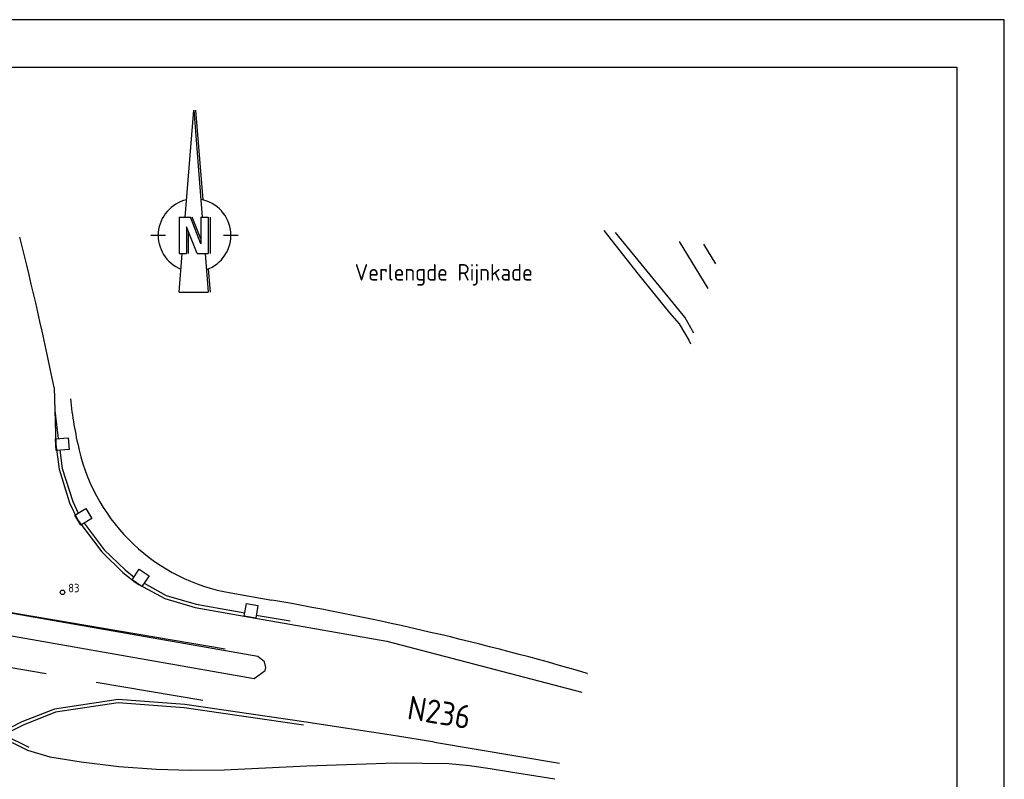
# Model space of a CAD drawing. Extents: x 130060 to 130480, y 479394 to 479543.
# Tile 5 of 5: x 130376 to 130480, y 479463 to 479543. Entities that reach past the tile are written whole.
import ezdxf

# ---------------------------------------------------------------- set-up
doc = ezdxf.new("R2010")
doc.units = 0
doc.header["$LTSCALE"] = 0.1
doc.header["$MEASUREMENT"] = 0
doc.layers.get('0').update_dxf_attribs({"linetype": 'CONTINUOUS'})
for name, color, linetype in [('CALQUE', 7, 'CONTINUOUS'), ('KADER1', 3, 'CONTINUOUS'), ('LS-KABEL-MAATVOERING', 6, 'CONTINUOUS'), ('TEKST-070', 5, 'CONTINUOUS'), ('VERHARDING1', 11, 'CONTINUOUS'), ('VERHARDING2', 251, 'CONTINUOUS')]:
    doc.layers.add(name, color=color, linetype=linetype)
doc.styles.add('I050-0', font='ISO.shx', dxfattribs={"height": 2.5})
doc.styles.add('ISO', font='ISO.shx')

# ---------------------------------------------------------------- blocks, each defined once
blk = doc.blocks.new('PNH-A4')
at = {"layer": 'KADER1', "color": 7}
for p, q in [((541.46, 116.24), (-298.54, 116.24)), ((541.46, -180.76), (541.46, 116.24))]:
    blk.add_line(p, q, dxfattribs=at)
at = {"layer": 'KADER1', "color": 21}
for p, q in [((-288.54, 106.24), (531.46, 106.24)), ((531.46, 106.24), (531.46, -170.76))]:
    blk.add_line(p, q, dxfattribs=at)
blk = doc.blocks.new('RONDJE', base_point=(20, 20))
blk.add_circle((20, 20), 0.237)

msp = doc.modelspace()

# ---------------------------------------------------------------- linework, layer by layer
at = {"layer": 'CALQUE'}
for p, q in [((130393.27568, 479522.1200206), (130394.18041624, 479533.42922359)), ((130394.18041624, 479533.42922359), (130395.08515248, 479522.1200206)), ((130394.37340586, 479533.42922359), (130395.13257554, 479523.93960257)), ((130392.64141624, 479522.1200206), (130392.64141624, 479518.2725206)), ((130394.94991624, 479519.30849168), (130393.82530467, 479522.1200206)), ((130394.94991624, 479519.82647722), (130394.03249889, 479522.1200206)), ((130394.94991624, 479522.1200206), (130394.94991624, 479519.30849168)), ((130395.71941624, 479522.1200206), (130395.71941624, 479518.2725206)), ((130395.91179124, 479522.1200206), (130395.91179124, 479518.2725206)), ((130394.53552781, 479518.2725206), (130393.41091624, 479521.08404952)), ((130393.41091624, 479521.08404952), (130393.41091624, 479518.2725206)), ((130393.60329124, 479520.60311202), (130393.60329124, 479518.2725206)), ((130392.64141624, 479514.19172359), (130392.96788, 479518.2725206)), ((130395.39295248, 479518.2725206), (130395.71941624, 479514.19172359)), ((130395.71670309, 479516.63800819), (130395.91240586, 479514.19172359)), ((130392.64141624, 479514.19172359), (130395.71941624, 479514.19172359))]:
    msp.add_line(p, q, dxfattribs=at)
at = {"layer": 'CALQUE', "linetype": 'CONTINUOUS'}
for p, q in [((130392.64141624, 479522.1200206), (130393.82530467, 479522.1200206)), ((130394.94991624, 479522.1200206), (130395.71941624, 479522.1200206)), ((130389.65656652, 479520.1962706), (130391.19556652, 479520.1962706)), ((130397.3403426, 479520.1962706), (130398.8793426, 479520.1962706)), ((130392.64141624, 479518.2725206), (130393.41091624, 479518.2725206)), ((130394.53552781, 479518.2725206), (130395.71941624, 479518.2725206))]:
    msp.add_line(p, q, dxfattribs=at)
for start, end in [(102.7267556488, 248.1254017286), (289.1674947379, 79.9803477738)]:
    msp.add_arc((130394.26795456, 479520.1962706), 3.84188804, start, end, dxfattribs=at)
at = {"layer": 'VERHARDING1'}
for p, q in [((130379.41850883, 479504.10257658), (130379.6022595, 479498.07771038)), ((130379.6022595, 479498.07771038), (130379.94742494, 479495.48597239)), ((130379.94742494, 479495.48597239), (130381.06924797, 479491.93237111)), ((130381.06924797, 479491.93237111), (130381.94585765, 479490.10649996)), ((130381.94585765, 479490.10649996), (130384.45868351, 479486.74147526)), ((130384.45868351, 479486.74147526), (130386.69719773, 479484.57339798)), ((130386.69719773, 479484.57339798), (130387.99409395, 479483.56402926)), ((130387.99409395, 479483.56402926), (130388.39666783, 479483.31794135)), ((130388.39666783, 479483.31794135), (130391.14584746, 479481.82283721)), ((130391.14584746, 479481.82283721), (130394.34469155, 479480.87429859)), ((130394.34469155, 479480.87429859), (130400.12675169, 479479.84064948)), ((130400.12675169, 479479.84064948), (130404.32768843, 479479.10935572)), ((130404.32768843, 479479.10935572), (130414.57928731, 479477.30545179)), ((130414.57928731, 479477.30545179), (130435.20035091, 479471.93059403)), ((130415.49842721, 479467.31945239), (130405.83097006, 479468.79912559)), ((130419.62936677, 479466.6281431), (130415.49842721, 479467.31945239)), ((130419.62936677, 479466.6281431), (130432.85266426, 479464.41523527)), ((130376.59825859, 479465.81610078), (130378.97824384, 479465.08998733)), ((130378.97824384, 479465.08998733), (130382.27, 479464.56)), ((130382.27, 479464.56), (130386.25, 479464.07)), ((130386.25, 479464.07), (130390.24, 479463.8)), ((130397.4, 479463.72), (130406.13, 479464.13)), ((130397.4, 479463.72), (130406.13, 479464.13)), ((130406.13, 479464.13), (130415.53, 479464.47)), ((130406.13, 479464.13), (130415.53, 479464.47)), ((130415.53, 479464.47), (130421.13, 479464.39)), ((130415.53, 479464.47), (130421.13, 479464.39)), ((130421.13, 479464.39), (130423.32, 479464.17)), ((130421.13, 479464.39), (130423.32, 479464.17)), ((130423.32, 479464.17), (130425.5, 479463.87)), ((130423.32, 479464.17), (130425.5, 479463.87)), ((130425.5, 479463.87), (130427.67, 479463.52)), ((130425.5, 479463.87), (130427.67, 479463.52)), ((130390.24, 479463.8), (130393.82, 479463.67)), ((130390.24, 479463.8), (130393.82, 479463.67)), ((130393.82, 479463.67), (130397.4, 479463.72)), ((130393.82, 479463.67), (130397.4, 479463.72)), ((130427.67, 479463.52), (130432.33781934, 479462.76712591))]:
    msp.add_line(p, q, dxfattribs=at)
for points in [[(130380.91295161, 479498.79171652), (130381.0012493, 479497.55545314), (130379.64786321, 479497.45879019), (130379.55956552, 479498.69505357)], [(130382.78408561, 479491.34035446), (130383.42727772, 479490.28089822), (130382.26744934, 479489.57677055), (130381.62425724, 479490.63622679)], [(130388.42119232, 479484.91544292), (130389.45763669, 479484.23579103), (130388.71359506, 479483.10115466), (130387.6771507, 479483.78080655)], [(130399.75032358, 479481.28401725), (130400.97116499, 479481.07026538), (130400.73716242, 479479.73376232), (130399.51632101, 479479.94751419)]]:
    msp.add_lwpolyline(points, close=True, dxfattribs=at)
at = {"layer": 'VERHARDING1', "flags": 128}
msp.add_lwpolyline([(130371.6536995, 479479.31048377), (130371.89803764, 479478.40092735), (130400.58090029, 479473.3833368), (130401.73759462, 479474.22783147), (130401.79154375, 479474.52060696), (130401.65654888, 479475.13157474), (130400.95835559, 479475.6867967), (130373.8009544, 479480.46504576), (130373.02455006, 479480.30122174)], close=True, dxfattribs=at)
msp.add_lwpolyline([(130405.83097006, 479468.79912559), (130393.22656047, 479470.62346873), (130386.18605071, 479471.14683696), (130379.4835306, 479470.14341674), (130376.01087147, 479468.77851067), (130373.30882525, 479467.42477391), (130376.59825859, 479465.81610078)], dxfattribs=at)
at = {"layer": 'VERHARDING1'}
msp.add_arc((130074.64511417, 479442.81166869), 310.87521208, 11.3706976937, 14.3741159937, dxfattribs=at)
at = {"layer": 'VERHARDING2'}
for p, q in [((130437.51516907, 479520.70114467), (130441.16623514, 479516.08121273)), ((130446.09460299, 479511.52979753), (130438.77086424, 479520.50122825)), ((130445.49432307, 479519.54490359), (130448.52500579, 479514.58516292)), ((130448.06155629, 479519.26577767), (130449.3343053, 479517.17587327)), ((130441.16623514, 479516.08121273), (130444.47317857, 479512.01614526)), ((130444.47317857, 479512.01614526), (130445.49111259, 479510.8271626)), ((130445.49111259, 479510.8271626), (130446.05504246, 479509.89217921)), ((130447.04314029, 479509.84145023), (130446.09460299, 479511.52979753)), ((130446.05504246, 479509.89217921), (130446.49555906, 479509.10221572)), ((130446.49555906, 479509.10221572), (130446.69426107, 479508.72462637)), ((130379.49797048, 479501.67619948), (130379.87243664, 479498.71739977)), ((130380.0341031, 479497.48637662), (130380.29034604, 479495.56232952)), ((130380.29034604, 479495.56232952), (130381.39552783, 479492.06144273)), ((130381.39552783, 479492.06144273), (130381.97697449, 479490.85036018)), ((130382.61891421, 479489.79014362), (130384.72233526, 479486.97336911)), ((130384.72233526, 479486.97336911), (130386.92710241, 479484.83797702)), ((130386.92710241, 479484.83797702), (130387.88269036, 479484.09424705)), ((130388.92765147, 479483.42758288), (130391.28068437, 479482.14791778)), ((130391.28068437, 479482.14791778), (130394.42548884, 479481.21540328)), ((130398.10476951, 479482.40732482), (130402.44643881, 479481.65226339)), ((130371.92, 479480.85), (130397.51, 479476.52)), ((130394.42548884, 479481.21540328), (130399.57706702, 479480.29446437)), ((130400.79763034, 479480.07912415), (130404.38771329, 479479.45417019)), ((130378.58709191, 479473.86817049), (130371.67, 479475.05)), ((130395.14, 479471.04), (130383.86854932, 479472.96579963)), ((130386.19914961, 479470.79489752), (130379.57461317, 479469.80315207)), ((130393.1884733, 479470.27533429), (130386.19914961, 479470.79489752)), ((130405.78083403, 479468.4527351), (130393.1884733, 479470.27533429)), ((130379.57461317, 479469.80315207), (130376.15356346, 479468.45853075)), ((130376.15356346, 479468.45853075), (130374.09775868, 479467.42856373)), ((130374.09775868, 479467.42856373), (130376.75202115, 479466.13051623))]:
    msp.add_line(p, q, dxfattribs=at)
for centre, radius, start, end in [((130423.91170028, 479507.41520251), 43, 185.9919193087, 193.3319733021), ((130401.53154236, 479502.11156872), 20, 193.331973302, 260.1343403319), ((130350.09391664, 479180.62067714), 305.55, 73.7137870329, 80.1343403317), ((130518.34134107, 479756.49636396), 294.4, 253.7137870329, 253.720767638)]:
    msp.add_arc(centre, radius, start, end, dxfattribs=at)

# ---------------------------------------------------------------- block references
at = {"layer": 'LS-KABEL-MAATVOERING', "xscale": 0.5, "yscale": 0.5, "zscale": 0.5}
msp.add_blockref('PNH-A4', (130209.12218973, 479484.85406448), dxfattribs=at)
at = {"layer": 'VERHARDING2', "linetype": 'CONTINUOUS', "rotation": 359.8027994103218}
msp.add_blockref('RONDJE', (130380.31709445, 479482.48170559), dxfattribs=at)

# ---------------------------------------------------------------- texts
at = {"layer": 'TEKST-070', "style": 'I050-0'}
msp.add_text('N236', height=2.5, rotation=350.4324272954, dxfattribs=at).set_placement((130416.64147636, 479469.11138704))
at = {"layer": 'VERHARDING2', "style": 'ISO'}
msp.add_text('Verlengde Rijnkade ', height=1.75, rotation=359.99979, dxfattribs=at).set_placement((130411.20363557, 479515.40744086))
at = {"layer": 'VERHARDING2', "linetype": 'CONTINUOUS', "style": 'ISO'}
msp.add_attdef('83', (130380.91709089, 479482.47964051), 'hmp', height=0.9, rotation=359.8027994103, dxfattribs=at)

doc.saveas('drawing.dxf')
